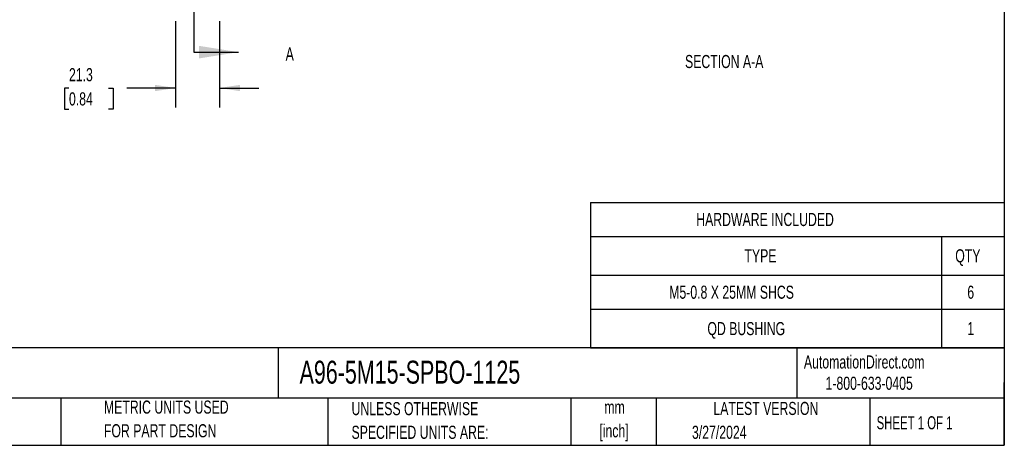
# Model space of a CAD drawing. Header units: millimetres. Extents: x 19 to 819, y 19 to 629.
# Tile 2 of 7: x 342 to 819, y 19 to 225. Entities that reach past the tile are written whole.
import ezdxf

# ---------------------------------------------------------------- set-up
doc = ezdxf.new("R2010")
doc.units = ezdxf.units.MM
doc.header["$LTSCALE"] = 3
doc.layers.add('DIMENSIONS', color=140, linetype='Continuous', lineweight=25)
doc.layers.add('TEXT', color=140, linetype='Continuous', lineweight=25)
doc.styles.add('SLDTEXTSTYLE0', font='TXT', dxfattribs={"width": 0.7})
doc.styles.add('SLDTEXTSTYLE1', font='TXT', dxfattribs={"width": 0.65})
doc.dimstyles.new('SLDDIMSTYLE2', dxfattribs={"dimtxt": 6.474023, "dimasz": 9.906, "dimexe": 0, "dimexo": 0.0625, "dimgap": 1.618506, "dimtad": 0, "dimtih": 1, "dimtoh": 1, "dimrnd": 1e-09, "dimzin": 12, "dimdsep": 46, "dimtxsty": 'SLDTEXTSTYLE0', "dimsah": 1, "dimcen": 0.09, "dimadec": 0, "dimazin": 3, "dimtfac": 1, "dimtmove": 0, "dimatfit": 0, "dimfxl": 0, "dimfrac": 2, "dimtolj": 1, "dimtzin": 12, "dimarcsym": 0})

# ---------------------------------------------------------------- blocks, each defined once
blk = doc.blocks.new('SW_TABLEANNOTATION_0')
at = {"layer": 'TEXT', "color": 0}
for p, q in [((0, 0), (0, -16.5)), ((0, 0), (170.1, 0)), ((170.1, 0), (200.56, 0)), ((200.56, 0), (200.56, -16.5)), ((0, -16.5), (0, -35.23)), ((0, -16.5), (170.1, -16.5)), ((170.1, -16.5), (170.1, -35.23)), ((170.1, -16.5), (200.56, -16.5)), ((200.56, -16.5), (200.56, -35.23)), ((0, -35.23), (0, -51.77)), ((0, -35.23), (170.1, -35.23)), ((170.1, -35.23), (170.1, -51.77)), ((170.1, -35.23), (200.56, -35.23)), ((200.56, -35.23), (200.56, -51.77)), ((0, -51.77), (0, -70.51)), ((0, -51.77), (170.1, -51.77)), ((170.1, -51.77), (170.1, -70.51)), ((170.1, -51.77), (200.56, -51.77)), ((200.56, -51.77), (200.56, -70.51)), ((0, -70.51), (170.1, -70.51)), ((170.1, -70.51), (200.56, -70.51))]:
    blk.add_line(p, q, dxfattribs=at)
at = {"layer": 'TEXT', "color": 0, "char_height": 6.35, "attachment_point": 1, "style": 'SLDTEXTSTYLE0'}
for s, insert in [('HARDWARE INCLUDED', (51.24, -5.07)), ('TYPE', (74.61, -22.68)), ('QTY', (176.78, -22.68)), ('M5-0.8 X 25MM SHCS', (38.13, -40.32)), ('6', (182.63, -40.32)), ('QD BUSHING', (56.65, -57.96)), ('1', (182.63, -57.96))]:
    blk.add_mtext(s, dxfattribs=dict(at, insert=insert))
blk = doc.blocks.new('_D_10')
at = {"layer": 'DIMENSIONS'}
for p, q in [((417.55, 224.67), (417.55, 182.72)), ((438.82, 224.67), (438.82, 182.72)), ((365.86, 192.25), (363.69, 192.25)), ((363.69, 192.25), (363.69, 181.96)), ((385.1, 192.25), (387.28, 192.25)), ((387.28, 192.25), (387.28, 181.96)), ((417.55, 192.25), (393.87, 192.25)), ((438.82, 192.25), (457.87, 192.25)), ((363.69, 181.96), (365.86, 181.96)), ((387.28, 181.96), (385.1, 181.96))]:
    blk.add_line(p, q, dxfattribs=at)
for points in [[(417.55, 192.25), (407.64, 193.77), (407.64, 190.72)], [(438.82, 192.25), (448.72, 190.72), (448.72, 193.77)]]:
    blk.add_solid(points, dxfattribs=at)
at = {"layer": 'DIMENSIONS', "char_height": 6.35, "attachment_point": 1, "style": 'SLDTEXTSTYLE0'}
for s, insert in [('21.3', (365.86, 201.88)), ('0.84', (365.86, 190.15))]:
    blk.add_mtext(s, dxfattribs=dict(at, insert=insert))

msp = doc.modelspace()

# ---------------------------------------------------------------- linework, layer by layer
at = {"layer": 'TEXT'}
for p, q in [((819.15, 628.65), (819.15, 19.05)), ((426.438, 404.315), (426.438, 209.635)), ((819.15, 66.378), (19.05, 66.378)), ((467.277, 66.378), (467.277, 41.91)), ((718.726, 66.378), (718.726, 41.91)), ((819.15, 19.05), (819.15, 49.53)), ((819.15, 41.91), (19.05, 41.91)), ((361.939, 41.91), (361.939, 19.05)), ((491.341, 41.91), (491.341, 19.05)), ((609.073, 41.91), (609.073, 19.05)), ((650.436, 41.91), (650.436, 19.05)), ((754.046, 41.91), (754.046, 19.05)), ((19.05, 19.05), (819.15, 19.05))]:
    msp.add_line(p, q, dxfattribs=at)
at = {"layer": 'TEXT', "linetype": 'Continuous'}
msp.add_line((426.438, 209.635), (447.978, 209.635), dxfattribs=at)
at = {"layer": 'TEXT'}
msp.add_solid([(447.978, 209.635), (428.928, 212.683), (428.928, 206.587)], dxfattribs=at)

# ---------------------------------------------------------------- block references
msp.add_blockref('SW_TABLEANNOTATION_0', (618.664, 136.759), dxfattribs=at)

# ---------------------------------------------------------------- texts
for s, insert, char_height, attachment_point, style in [('A', (470.854, 211.909), 6.474, 1, 'SLDTEXTSTYLE0'), ('SECTION A-A', (683.453, 208.261), 6.35, 2, 'SLDTEXTSTYLE0'), ('AutomationDirect.com', (722.085, 62.63), 6.35, 1, 'SLDTEXTSTYLE0'), ('A96-5M15-SPBO-1125', (477.623, 60.056), 11.1125, 1, 'SLDTEXTSTYLE0'), ('1-800-633-0405', (732.575, 52.311), 6.35, 1, 'SLDTEXTSTYLE0'), ('METRIC UNITS USED', (382.813, 40.748), 6.35, 1, 'SLDTEXTSTYLE0'), ('UNLESS OTHERWISE', (502.824, 40.002), 6.35, 1, 'SLDTEXTSTYLE0'), ('mm', (630.297, 40.723), 6.35, 2, 'SLDTEXTSTYLE0'), ('LATEST VERSION', (703.656, 40.092), 6.35, 2, 'SLDTEXTSTYLE0'), ('FOR PART DESIGN', (382.813, 29.281), 6.35, 1, 'SLDTEXTSTYLE0'), ('SPECIFIED UNITS ARE:', (502.824, 28.535), 6.35, 1, 'SLDTEXTSTYLE0'), ('[inch]', (630.045, 29.257), 6.35, 2, 'SLDTEXTSTYLE0'), ('3/27/2024', (667.838, 28.54), 6.35, 1, 'SLDTEXTSTYLE0'), ('SHEET 1 OF 1', (757.324, 33.154), 6.35, 1, 'SLDTEXTSTYLE1')]:
    msp.add_mtext(s, dxfattribs=dict(at, insert=insert, char_height=char_height, attachment_point=attachment_point, style=style))

# ---------------------------------------------------------------- dimensions: what is measured, and where the dimension line sits
at = {"layer": 'DIMENSIONS'}
dim = msp.add_linear_dim(base=(417.546, 192.249), p1=(438.818, 228.475), p2=(417.546, 228.475), dimstyle='SLDDIMSTYLE2', dxfattribs=at)
dim.commit()
dim.dimension.update_dxf_attribs({"geometry": '_D_10', "text_midpoint": (375.484, 192.249), "dimtype": 160})

doc.saveas('drawing.dxf')
